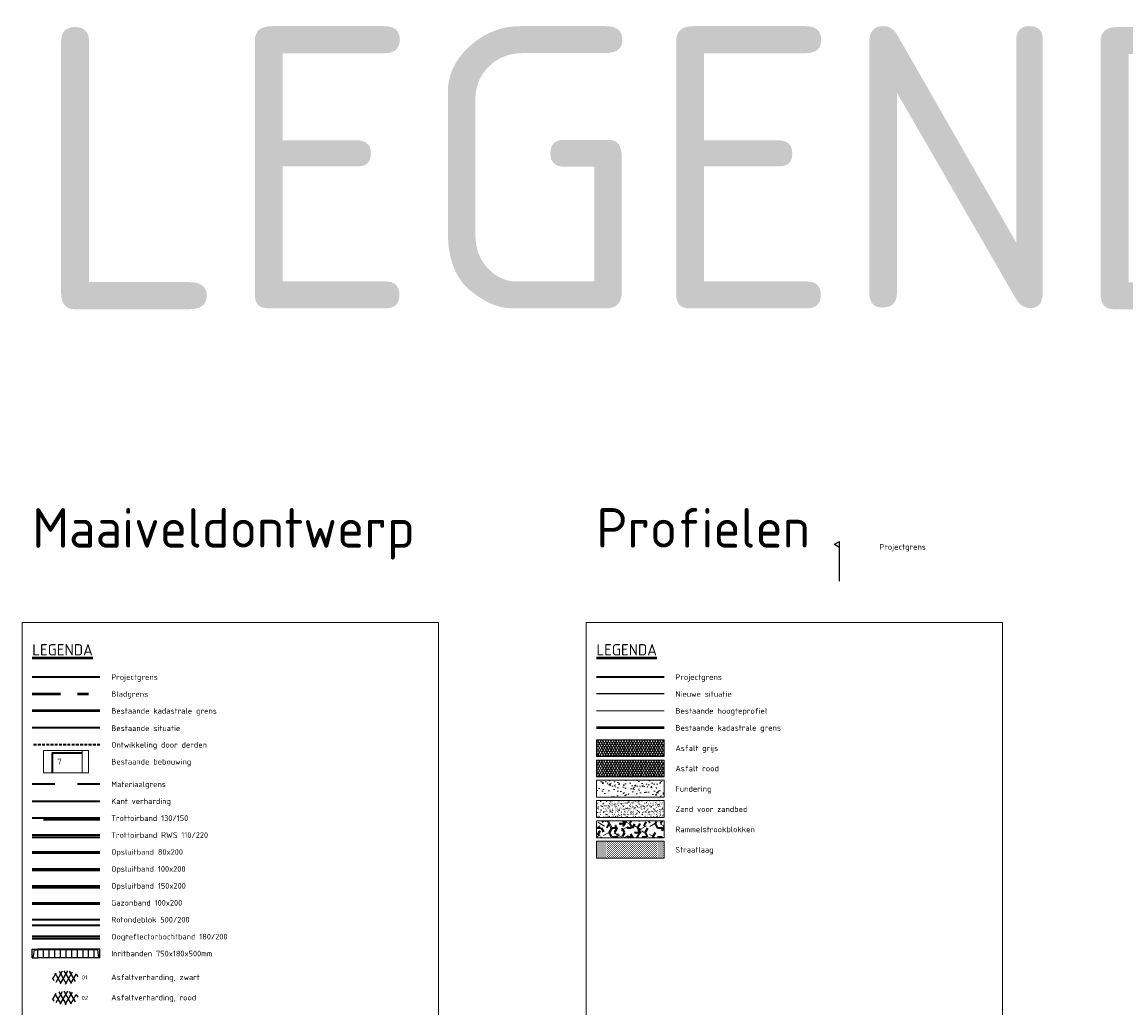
# Model space of a CAD drawing. Header units: metres. Extents: x 115632 to 117830, y 479690 to 480411.
# Tile 9 of 20: x 115632 to 115730, y 480323 to 480411. Entities that reach past the tile are written whole.
import ezdxf
from ezdxf.enums import TextEntityAlignment as Align
from ezdxf.lldxf.tags import DXFTag

# ---------------------------------------------------------------- set-up
doc = ezdxf.new("R2010")
doc.units = ezdxf.units.M
for name, pattern in [('AL-TEKENBLADGRENS', [11.5, 2.5, -1.5, 1, -1.5, 1, -1.5, 2.5]), ('DASHED2', [0.375, 0.25, -0.125]), ('VH-GAZONBAND_100X200', [9.5, 7.5, -2]), ('VH-OPSLUITBAND_100X200', [16, 8, -2, 4, -2]), ('VH-OPSLUITBAND_150X250', [24, 16, -2, 4, -2]), ('VH-OPSLUITBAND_80X200', [14, 8, -2, 2, -2]), ('VH-RWSBAND_110X220', [24, 10, -2, 2, -2, 2, -2, 2, -2]), ('VH-TROTTOIRBAND_130-150', [15, 5, -2, 2, -2, 2, -2]), ('XX-HIDDEN', [4, 2, -2])]:
    doc.linetypes.add(name, pattern=pattern)
doc.layers.get('Defpoints').update_dxf_attribs({"lineweight": 18})
for name, color, linetype, lineweight in [('B-WE-GW-MAAIVELD-GD', 93, 'Continuous', 18), ('B-WE-OG-TOPOGRAFIE-G', 7, 'Continuous', 18), ('B-WE-OG-TOPOGRAFIE_BEBOUWING-G', 7, 'Continuous', 35), ('B-WE-OG-TOPOGRAFIE_HUISNUMMER-T25', 7, 'Continuous', 25), ('N-WE-GW-GROND_ZAND-AD', 7, 'Continuous', 18), ('N-WE-KG-GRENS_PROJECT-G', 7, 'KG-OG', 35), ('N-WE-OG-TERREIN_ERF-SD', 7, 'Continuous', 25), ('N-WE-VH-KANTOPSLUITING_ELEMENT_INRIT-S', 7, 'Continuous', 25), ('N-WE-VH-KANTOPSLUITING_GAZONBAND_100X200-G', 90, 'VH-GAZONBAND_100X200', 35), ('N-WE-VH-KANTOPSLUITING_OPSLUITBAND_100X200-G', 150, 'VH-OPSLUITBAND_100X200', 35), ('N-WE-VH-KANTOPSLUITING_OPSLUITBAND_150X250-G', 150, 'VH-OPSLUITBAND_150X250', 35), ('N-WE-VH-KANTOPSLUITING_OPSLUITBAND_80X200-G', 150, 'VH-OPSLUITBAND_80X200', 35), ('N-WE-VH-KANTOPSLUITING_ROTONDEBLOK_500 200-G', 210, 'Continuous', 35), ('N-WE-VH-KANTOPSLUITING_SIGNALERINGSBAND_OOG-G', 210, 'VH-SIGNALERINGSBAND_OOG', 35), ('N-WE-VH-KANTOPSLUITING_TROTTOIRBAND_130 150-G', 210, 'VH-TROTTOIRBAND_130-150', 35), ('N-WE-VH-KANTOPSLUITING_TROTTOIRBAND_RWS_110 220-G', 210, 'VH-RWSBAND_110X220', 35), ('N-WE-VH-KANTOPSLUITING_VOORKANTBAND-G', 50, 'Continuous', 35), ('N-WE-VH-KANTVERHARDING-G', 210, 'Continuous', 35), ('N-WE-VH-MATERIAALGRENS-G', 7, 'XX-HIDDEN', 35), ('N-WE-VH-VERHARDING_ASFALT-AD', 7, 'Continuous', 18), ('N-WE-VH-VERHARDING_ASFALT-S', 7, 'Continuous', 25), ('N-WE-VH-VERHARDING_ASFALT_ROOD-S', 1, 'Continuous', 25), ('N-WE-VH-VERHARDING_BASALTVERHARDING-AD', 7, 'Continuous', 18), ('N-WE-VH-VERHARDING_FUNDERING-AD', 7, 'Continuous', 18), ('X-XX-AL-AANPIJLING-T25', 7, 'Continuous', 25), ('X-XX-AL-DETAIL1-GD', 7, 'Continuous', 25), ('X-XX-AL-LEGENDA-G', 7, 'Continuous', 18), ('X-XX-AL-LEGENDA-T25', 7, 'Continuous', 25), ('X-XX-AL-LEGENDA-T50', 7, 'Continuous', 50), ('X-XX-AL-T25', 7, 'Continuous', 25), ('X-XX-AL-TEKENBLADGRENS-G', 7, 'AL-TEKENBLADGRENS', 50)]:
    doc.layers.add(name, color=color, linetype=linetype, lineweight=lineweight)
doc.layers.add('N-WE-KG-GRENS_KADASTRAAL-GD', color=150, linetype='KG-KADASTRAAL', lineweight=50, true_color=0x007fff)
doc.styles.add('NLCS-ISO', font='NLCS-ISO.ttf')
doc.styles.add('NLCS-ISO-ANNOTATIEF-T25', font='NLCS-ISO.ttf', dxfattribs={"height": 2.5})
tags = doc.linetypes.add('KG-KADASTRAAL', pattern='A,5.5,-2,["K",Standard,S=1.8,R=0,X=0,Y=-0.9],-2,5.5,-2,[5,NLCS.SHX,S=0.75,R=0,X=0,Y=0],-2', length=19).pattern_tags.tags
tags[6] = DXFTag(74, 10)
doc.linetypes.add('KG-OG', pattern='A,5.5,-1.5,[2,NLCS.SHX,S=0.5,R=0,X=0,Y=0],-1.5', length=8.5)
doc.linetypes.add('VH-SIGNALERINGSBAND_OOG', pattern='A,8,-1,[7,NLCS.shx,S=0.075,R=0,X=0,Y=0],-1', length=10)
pattern_1 = [(60, (-1.00107, 0), (-0.17320508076, 0.1), []), (120, (-1.00107, 0), (-0.17320508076, -0.1), [])]

# ---------------------------------------------------------------- blocks, each defined once
blk = doc.blocks.new('SVH-ASFALT-SO')
at = {"ltscale": 0.1}
for p, q in [((-1.91, 0.69), (0.95, 5.64)), ((2.75, -0.22), (-0.47, 5.37)), ((0, 0), (3.27, 5.66)), ((4.87, 0.12), (1.65, 5.7)), ((2.18, -0.23), (5.32, 5.22)), ((6.7, 0.95), (4.04, 5.55)), ((-2.72, 1.26), (-3.45, 2.54)), ((-3.36, 2.17), (-1.83, 4.83)), ((0.36, -0.07), (-2.31, 4.55)), ((4.66, 0.07), (7.07, 4.25)), ((7.83, 2.99), (7.15, 4.18))]:
    blk.add_line(p, q, dxfattribs=at)
at = {"style": 'NLCS-ISO'}
blk.add_attdef('KLEUR', text='', height=1.8, dxfattribs=at).set_placement((9.49, 2.74), align=Align.MIDDLE_LEFT)
at = {"style": 'NLCS-ISO', "flags": 1}
blk.add_attdef('FUNCTIE', text='', height=1.8, dxfattribs=at).set_placement((0.12, -3.58), align=Align.MIDDLE_CENTER)
blk = doc.blocks.new('SOG-ERFGRENS_LINKS-D')
for p, q in [((-0.433, 3.25), (0, 3.5)), ((-0.433, 3.25), (0, 3)), ((0, 3), (0, 3.5)), ((0, 0), (0, 3))]:
    blk.add_line(p, q)
blk = doc.blocks.new('N-SVH-INRITELEMENT_130 150_180X750X500_LINKS')
for p, q in [((0, 0), (0, 0.75)), ((0, 0.75), (0.5, 0.75)), ((0, 0), (0.5, 0)), ((0.095, 0), (0.2, 0.7)), ((0.2, 0.7), (0.5, 0.7)), ((0.5, 0), (0.5, 0.75))]:
    blk.add_line(p, q)
blk = doc.blocks.new('N-SVH-INRITELEMENT_130 150_180X750X500_RECHTS')
for p, q in [((0, 0), (0, 0.75)), ((0.5, 0.75), (0, 0.75)), ((0.3, 0.7), (0, 0.7)), ((0.5, 0), (0, 0)), ((0.405, 0), (0.3, 0.7)), ((0.5, 0), (0.5, 0.75))]:
    blk.add_line(p, q)
blk = doc.blocks.new('N-SVH-INRITELEMENT_130 150_180X750X500_MIDDEN')
for p, q in [((0, 0), (0, 0.75)), ((0.5, 0.75), (0, 0.75)), ((0.5, 0.7), (0, 0.7)), ((0.5, 0), (0, 0)), ((0.5, 0), (0.5, 0.75))]:
    blk.add_line(p, q)

msp = doc.modelspace()

# ---------------------------------------------------------------- hatches: boundary and pattern name
at = {"layer": 'N-WE-GW-GROND_ZAND-AD'}
h = msp.add_hatch(dxfattribs=at)
h.set_pattern_fill('AGW-GROND_ZAND_DRAINZAND', color=256, scale=0.1, pattern_type=2)
h.set_pattern_definition([(45, (-1.00107, 0), (-0.08980256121, 0.08980256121), [0, -0.127])])
h.paths.add_polyline_path([(115689.23, 480336.429), (115689.23, 480337.929), (115683.23, 480337.929), (115683.23, 480336.429)])
at = {"layer": 'N-WE-VH-VERHARDING_ASFALT-AD'}
h = msp.add_hatch(dxfattribs=at)
h.set_pattern_fill('AVH-ASFALT', color=256, scale=0.2, pattern_type=2)
h.set_pattern_definition(pattern_1)
h.paths.add_polyline_path([(115689.23, 480345.429), (115689.23, 480346.929), (115683.23, 480346.929), (115683.23, 480345.429)])
h = msp.add_hatch(dxfattribs=at)
h.set_pattern_fill('AVH-ASFALT', color=1, scale=0.2, pattern_type=2)
h.set_pattern_definition(pattern_1)
h.paths.add_polyline_path([(115689.23, 480343.629), (115689.23, 480345.129), (115683.23, 480345.129), (115683.23, 480343.629)])
at = {"layer": 'N-WE-VH-VERHARDING_BASALTVERHARDING-AD'}
h = msp.add_hatch(dxfattribs=at)
h.set_pattern_fill('AVH-BASALT-SO', color=256, scale=2, pattern_type=2)
h.set_pattern_definition([(120, (1.6303, 1.5294), (-1.3630673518, 0.7869819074), [0.4, -5.05224]), (300, (1.51185, 1.9229), (1.3630673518, -0.7869819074), [0.4, -5.05224]), (330, (3.475, 0.6954), (1.36306, 2.360889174), [0.3464, -0.09416, 0.3464, -0.78696]), (150, (4.1564, 0.396), (-1.36306, -2.360889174), [0.69284, -0.88112]), (120, (4.35645, 0.74244), (-0.68152367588, 0.3934736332), [0.4, -5.05224]), (300, (4.23797, 1.13592), (0.68152367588, -0.3934736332), [0.4, -5.05224]), (0, (-2.3773, 0.7895), (4.0892, 0.78696), [0.4, -2.32612, 0.4, -7.77836]), (0, (-2.3773, 0.69536), (4.0892, 0.78696), [0.4, -2.32612, 0.4, -7.77836]), (0, (-1.0143, 0.0025), (4.0892, 0.78696), [0.4, -10.50448]), (0, (-1.0143, -0.0916), (4.0892, 0.78696), [0.4, -10.50448]), (0, (-0.3327, 0.396), (0.68152, -0.39348), [0.4, -5.05224]), (0, (-0.3327, 0.30188), (0.68152, -0.39348), [0.4, -5.05224]), (60, (2.11185, 1.5765), (0.6815326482, 2.7543691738), [0.4, -2.32612]), (240, (2.3934, 1.8758), (-0.6815326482, -2.7543691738), [0.4, -2.32612]), (60, (-1.2143, 1.136), (-2.044569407, 2.754381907), [0.6, -0.76308]), (60, (-1.2958, 1.183), (-2.044569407, 2.754381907), [0.6, -0.76308]), (60, (0.7488, 1.5765), (-1.363049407, 3.934809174), [0.6, -0.76308, 0.4, -0.96308]), (60, (0.8303, 1.5294), (-1.363049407, 3.934809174), [0.6, -0.76308, 0.4, -0.96308]), (0, (0.3488, 1.5765), (4.0892, 0.78696), [0.4, -5.05224]), (0, (0.3488, 1.4823), (4.0892, 0.78696), [0.4, -5.05224]), (300, (0.8303, 1.5294), (1.3630673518, -0.7869819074), [0.4, -5.05224]), (120, (0.9488, 1.1359), (-1.3630673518, 0.7869819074), [0.4, -5.05224]), (240, (-0.3327, 1.0888), (0.6815147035, -1.9674219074), [0.4, -2.32612]), (60, (-0.6143, 0.7895), (-0.6815147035, 1.9674219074), [0.4, -2.32612]), (300, (0.8303, 3.8903), (-1.3630726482, 3.9348310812), [0.4, -9.14144, 0.4, -0.96308]), (120, (0.9488, 3.4968), (1.3630726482, -3.9348310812), [0.4, -0.96308, 0.4, -9.14144]), (60, (1.4303, 0.396), (-1.363049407, 3.934809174), [0.4, -2.32612]), (240, (1.712, 0.6954), (1.363049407, -3.934809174), [0.4, -2.32612]), (120, (1.0488, 0.17576), (1.3630726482, -3.9348310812), [0.6, -0.96308, 0.6, -8.74144]), (120, (1.1303, 0.2228), (1.3630726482, -3.9348310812), [0.6, -0.96308, 0.6, -8.74144]), (240, (-0.3327, 1.8758), (-5.2965e-06, -3.147849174), [0.4, -2.32612]), (60, (-0.6143, 1.5765), (5.2965e-06, 3.147849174), [0.4, -2.32612]), (120, (0.2673, 0.74244), (1.3630726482, -3.9348310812), [0.6, -10.30448]), (120, (0.3488, 0.7895), (1.3630726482, -3.9348310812), [0.6, -10.30448]), (30, (0.7488, 0.0025), (1.3630420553, 2.3609019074), [0.3464, -5.94928]), (30, (1.1303, 0.2228), (1.3630420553, 2.3609019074), [0.3464, -5.94928]), (30, (0.8303, -0.0445), (1.3630420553, 2.3609019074), [0.69284, -5.60288]), (30, (2.3934, 0.396), (1.3630420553, 2.3609019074), [0.69284, -5.60288]), (30, (2.3934, 0.3019), (1.3630420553, 2.3609019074), [0.3464, -5.94928]), (30, (2.7749, 0.5222), (1.3630420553, 2.3609019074), [0.3464, -5.94928]), (150, (1.7303, 0.1287), (-1.36306, -2.360889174), [0.3464, -2.80144]), (150, (2.1118, -0.0916), (-1.36306, -2.360889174), [0.3464, -2.80144]), (150, (2.1118, 0.0025), (-1.36306, -2.360889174), [0.69284, -2.45504]), (0, (1.0303, 1.183), (4.0892, 0.78696), [0.4, -10.50448]), (0, (1.0303, 1.08884), (4.0892, 0.78696), [0.4, -10.50448]), (30, (-0.3327, 1.183), (1.3630420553, 2.3609019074), [0.69284, -5.60288]), (30, (-0.3327, 1.0888), (1.3630420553, 2.3609019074), [0.3464, -5.94928]), (30, (0.0488, 1.3091), (1.3630420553, 2.3609019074), [0.3464, -5.94928])])
h.paths.add_polyline_path([(115689.23, 480338.229), (115689.23, 480339.729), (115683.23, 480339.729), (115683.23, 480338.229)])
at = {"layer": 'N-WE-VH-VERHARDING_FUNDERING-AD'}
h = msp.add_hatch(dxfattribs=at)
h.set_pattern_fill('AVH-FUNDERING_GRANULAAT_MENG_01', color=256, scale=0.2, pattern_type=2)
h.set_pattern_definition([(50, (-1.0011, 0), (1.4345203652, -0.12550427), [0.15, -1.65]), (355, (-1.001, 0), (-0.2775026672, 1.5043842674), [0.12, -1.32]), (100.4514, (-0.8815, -0.0105), (1.1570187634, 1.378879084), [0.12748038, -1.402284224]), (46.1842, (-1.001, 0.4), (2.134482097, -0.3310380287), [0.225, -2.475]), (96.6356, (-0.8232, 0.3724), (1.869325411, 1.948235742), [0.191220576, -2.103426]), (351.1842, (-1.001, 0.4), (1.86932389, 1.948237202), [0.18, -1.98]), (21, (-0.8011, 0.3), (1.1938141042, -0.8052377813), [0.15, -1.65]), (326, (-0.801, 0.3), (0.486630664, 1.45030009), [0.12, -1.32]), (71.4514, (-0.7016, 0.2329), (1.680445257, 0.6450609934), [0.12748038, -1.402284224]), (37.5, (-1.00107, 0), (0.02431971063, 0.66578770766), [0, -1.304, 0, -1.34, 0, -1.325]), (7.5, (-1.0011, 0), (0.5261390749, 0.7888234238), [0, -0.764, 0, -1.274, 0, -0.505]), (327.5, (-1.44707, 0), (1.06764487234, -0.04510974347), [0, -0.5, 0, -1.56, 0, -2.07]), (317.5, (-1.6471, 0), (1.1663723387, 0.2002099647), [0, -0.65, 0, -1.036, 0, -1.47])])
h.paths.add_polyline_path([(115689.23, 480341.829), (115689.23, 480343.329), (115683.23, 480343.329), (115683.23, 480341.829)])
h = msp.add_hatch(dxfattribs=at)
h.set_pattern_fill('AVH-FUNDERING_ZAND', color=256, scale=0.2, pattern_type=2)
h.set_pattern_definition([(37.5, (-1.00107, 0), (-0.01259867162, 0.3853647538), [0, -0.304, 0, -0.34, 0, -0.325]), (7.5, (-1.00107, 0), (0.35395534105, 0.56442921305), [0, -0.164, 0, -0.274, 0, -0.105]), (327.5, (-1.24707, 0), (0.62282837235, 0.0011318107), [0, -0.1, 0, -0.36, 0, -0.47]), (317.5, (-1.24707, 0), (0.6012253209, 0.175535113), [0, -0.05, 0, -0.236, 0, -0.27])])
h.paths.add_polyline_path([(115689.23, 480340.029), (115689.23, 480341.529), (115683.23, 480341.529), (115683.23, 480340.029)])

# ---------------------------------------------------------------- linework, layer by layer
at = {"layer": 'B-WE-GW-MAAIVELD-GD', "color": 93, "lineweight": 18}
msp.add_lwpolyline([(115683.23, 480349.479), (115689.229, 480349.479)], dxfattribs=at)
at = {"layer": 'B-WE-OG-TOPOGRAFIE-G'}
for q in [(115637.649, 480345.979), (115637.649, 480343.979)]:
    msp.add_line((115637.649, 480345.728), q, dxfattribs=at)
at = {"layer": 'B-WE-OG-TOPOGRAFIE_BEBOUWING-G'}
msp.add_lwpolyline([(115637.649, 480345.728), (115635.007, 480345.728), (115635.008, 480343.979)], dxfattribs=at)
at = {"layer": 'Defpoints'}
for points in [[(115632.33, 480235.222), (115669.23, 480235.222), (115669.23, 480357.322), (115632.33, 480357.322)], [(115682.33, 480235.222), (115719.23, 480235.222), (115719.23, 480357.322), (115682.33, 480357.322)]]:
    msp.add_lwpolyline(points, close=True, dxfattribs=at)
at = {"layer": 'N-WE-KG-GRENS_KADASTRAAL-GD', "flags": 128}
for points in [[(115639.23, 480349.479), (115633.23, 480349.479)], [(115689.23, 480347.979), (115683.23, 480347.979)]]:
    msp.add_lwpolyline(points, dxfattribs=at)
at = {"layer": 'N-WE-KG-GRENS_PROJECT-G', "linetype": 'KG-OG', "flags": 128}
for points in [[(115639.23, 480352.479), (115633.23, 480352.479)], [(115689.23, 480352.479), (115683.23, 480352.479)]]:
    msp.add_lwpolyline(points, dxfattribs=at)
at = {"layer": 'N-WE-VH-KANTOPSLUITING_GAZONBAND_100X200-G'}
msp.add_lwpolyline([(115633.23, 480332.379), (115639.23, 480332.379)], dxfattribs=at)
at = {"layer": 'N-WE-VH-KANTOPSLUITING_OPSLUITBAND_100X200-G'}
msp.add_lwpolyline([(115633.23, 480335.379), (115639.23, 480335.379)], dxfattribs=at)
at = {"layer": 'N-WE-VH-KANTOPSLUITING_OPSLUITBAND_150X250-G', "flags": 128}
msp.add_lwpolyline([(115633.23, 480333.829), (115639.23, 480333.829)], dxfattribs=at)
at = {"layer": 'N-WE-VH-KANTOPSLUITING_OPSLUITBAND_80X200-G'}
msp.add_lwpolyline([(115633.23, 480336.899), (115639.23, 480336.899)], dxfattribs=at)
at = {"layer": 'N-WE-VH-KANTOPSLUITING_ROTONDEBLOK_500 200-G'}
msp.add_lwpolyline([(115639.23, 480330.479), (115633.23, 480330.479)], dxfattribs=at)
at = {"layer": 'N-WE-VH-KANTOPSLUITING_SIGNALERINGSBAND_OOG-G'}
msp.add_lwpolyline([(115639.23, 480329.279), (115633.23, 480329.279)], dxfattribs=at)
at = {"layer": 'N-WE-VH-KANTOPSLUITING_TROTTOIRBAND_130 150-G', "flags": 128}
msp.add_lwpolyline([(115639.23, 480339.829), (115633.23, 480339.829)], dxfattribs=at)
at = {"layer": 'N-WE-VH-KANTOPSLUITING_TROTTOIRBAND_RWS_110 220-G', "flags": 128}
msp.add_lwpolyline([(115639.23, 480338.259), (115633.23, 480338.259)], dxfattribs=at)
at = {"layer": 'N-WE-VH-KANTOPSLUITING_VOORKANTBAND-G'}
for points in [[(115639.23, 480339.979), (115633.23, 480339.979)], [(115639.23, 480338.479), (115633.23, 480338.479)], [(115633.23, 480336.979), (115639.23, 480336.979)], [(115633.23, 480335.479), (115639.23, 480335.479)], [(115633.23, 480333.979), (115639.23, 480333.979)], [(115633.23, 480332.479), (115639.23, 480332.479)], [(115639.23, 480330.979), (115633.23, 480330.979)], [(115639.23, 480329.479), (115633.23, 480329.479)]]:
    msp.add_lwpolyline(points, dxfattribs=at)
at = {"layer": 'N-WE-VH-KANTVERHARDING-G'}
msp.add_line((115633.23, 480341.479), (115639.23, 480341.479), dxfattribs=at)
at = {"layer": 'N-WE-VH-MATERIAALGRENS-G', "color": 253, "linetype": 'Continuous', "flags": 128}
msp.add_lwpolyline([(115639.23, 480347.979), (115633.23, 480347.979)], dxfattribs=at)
at = {"layer": 'N-WE-VH-MATERIAALGRENS-G', "color": 31, "linetype": 'DASHED2', "flags": 128}
msp.add_lwpolyline([(115639.23, 480346.479), (115633.23, 480346.479)], dxfattribs=at)
at = {"layer": 'N-WE-VH-MATERIAALGRENS-G'}
msp.add_lwpolyline([(115639.23, 480342.979), (115633.23, 480342.979)], dxfattribs=at)
at = {"layer": 'X-XX-AL-DETAIL1-GD', "flags": 128}
msp.add_lwpolyline([(115689.23, 480350.979), (115683.23, 480350.979)], dxfattribs=at)
at = {"layer": 'X-XX-AL-LEGENDA-G', "flags": 128}
for points in [[(115689.23, 480345.429), (115689.23, 480346.929), (115683.23, 480346.929), (115683.23, 480345.429)], [(115689.23, 480345.429), (115689.23, 480346.929), (115683.23, 480346.929), (115683.23, 480345.429)], [(115689.23, 480343.629), (115689.23, 480345.129), (115683.23, 480345.129), (115683.23, 480343.629)], [(115689.23, 480343.629), (115689.23, 480345.129), (115683.23, 480345.129), (115683.23, 480343.629)], [(115689.23, 480341.829), (115689.23, 480343.329), (115683.23, 480343.329), (115683.23, 480341.829)], [(115689.23, 480341.829), (115689.23, 480343.329), (115683.23, 480343.329), (115683.23, 480341.829)], [(115689.23, 480340.029), (115689.23, 480341.529), (115683.23, 480341.529), (115683.23, 480340.029)], [(115689.23, 480340.029), (115689.23, 480341.529), (115683.23, 480341.529), (115683.23, 480340.029)], [(115689.23, 480338.229), (115689.23, 480339.729), (115683.23, 480339.729), (115683.23, 480338.229)], [(115689.23, 480338.229), (115689.23, 480339.729), (115683.23, 480339.729), (115683.23, 480338.229)], [(115689.23, 480336.429), (115689.23, 480337.929), (115683.23, 480337.929), (115683.23, 480336.429)], [(115689.23, 480336.429), (115689.23, 480337.929), (115683.23, 480337.929), (115683.23, 480336.429)]]:
    msp.add_lwpolyline(points, close=True, dxfattribs=at)
at = {"layer": 'X-XX-AL-LEGENDA-G'}
msp.add_lwpolyline([(115634.23, 480343.979), (115634.23, 480345.979), (115638.23, 480345.979), (115638.23, 480343.979), (115634.23, 480343.979)], close=True, dxfattribs=at)
at = {"layer": 'X-XX-AL-TEKENBLADGRENS-G', "flags": 128}
msp.add_lwpolyline([(115633.23, 480350.979), (115639.23, 480350.979)], dxfattribs=at)

# ---------------------------------------------------------------- block references
at = {"layer": 'N-WE-OG-TERREIN_ERF-SD'}
msp.add_blockref('SOG-ERFGRENS_LINKS-D', (115704.773, 480360.99), dxfattribs=at)
at = {"layer": 'N-WE-VH-KANTOPSLUITING_ELEMENT_INRIT-S'}
for name, p in [('N-SVH-INRITELEMENT_130 150_180X750X500_LINKS', (115633.23, 480327.604)), ('N-SVH-INRITELEMENT_130 150_180X750X500_MIDDEN', (115633.73, 480327.604)), ('N-SVH-INRITELEMENT_130 150_180X750X500_MIDDEN', (115634.23, 480327.604)), ('N-SVH-INRITELEMENT_130 150_180X750X500_MIDDEN', (115634.73, 480327.604)), ('N-SVH-INRITELEMENT_130 150_180X750X500_MIDDEN', (115635.23, 480327.604)), ('N-SVH-INRITELEMENT_130 150_180X750X500_MIDDEN', (115635.73, 480327.604)), ('N-SVH-INRITELEMENT_130 150_180X750X500_MIDDEN', (115636.23, 480327.604)), ('N-SVH-INRITELEMENT_130 150_180X750X500_MIDDEN', (115636.73, 480327.604)), ('N-SVH-INRITELEMENT_130 150_180X750X500_MIDDEN', (115637.23, 480327.604)), ('N-SVH-INRITELEMENT_130 150_180X750X500_MIDDEN', (115637.73, 480327.604)), ('N-SVH-INRITELEMENT_130 150_180X750X500_MIDDEN', (115638.23, 480327.604)), ('N-SVH-INRITELEMENT_130 150_180X750X500_RECHTS', (115638.73, 480327.604))]:
    msp.add_blockref(name, p, dxfattribs=at)
at = {"layer": 'N-WE-VH-VERHARDING_ASFALT-S', "xscale": 0.2, "yscale": 0.2, "zscale": 0.2}
msp.add_blockref('SVH-ASFALT-SO', (115635.729, 480325.32), dxfattribs=at).add_auto_attribs({'KLEUR': '01'})
at = {"layer": 'N-WE-VH-VERHARDING_ASFALT_ROOD-S', "xscale": 0.2, "yscale": 0.2, "zscale": 0.2}
msp.add_blockref('SVH-ASFALT-SO', (115635.72, 480323.503), dxfattribs=at).add_auto_attribs({'KLEUR': '02'})

# ---------------------------------------------------------------- texts
at = {"layer": 'B-WE-OG-TOPOGRAFIE_HUISNUMMER-T25', "style": 'NLCS-ISO'}
msp.add_text(' 7', height=0.5, rotation=360, dxfattribs=at).set_placement((115635.118, 480344.743))
at = {"layer": 'Defpoints', "char_height": 3.5, "attachment_point": 1, "style": 'NLCS-ISO-ANNOTATIEF-T25'}
for s, insert in [('Maaiveldontwerp', (115633.23, 480367.447)), ('Profielen', (115683.231, 480367.447))]:
    msp.add_mtext_dynamic_manual_height_columns(s, width=9078.44386, gutter_width=125, heights=[0], dxfattribs=dict(at, insert=insert))
at = {"layer": 'X-XX-AL-AANPIJLING-T25', "insert": (115633.23, 480410.07), "char_height": 25, "width": 9078.44386, "attachment_point": 1, "style": 'NLCS-ISO-ANNOTATIEF-T25'}
msp.add_mtext('LEGENDA', dxfattribs=at)
at = {"layer": 'X-XX-AL-LEGENDA-T25', "style": 'NLCS-ISO'}
for s, p in [('Bladgrens', (115640.23, 480350.979)), ('Bestaande bebouwing', (115640.23, 480344.979))]:
    msp.add_text(s, height=0.5, rotation=360, dxfattribs=at).set_placement(p, align=Align.MIDDLE_LEFT)
at = {"layer": 'X-XX-AL-LEGENDA-T50', "style": 'NLCS-ISO'}
for p in [(115633.23, 480354.395), (115683.23, 480354.395)]:
    msp.add_text('%%ULEGENDA', height=1, dxfattribs=at).set_placement(p)
at = {"layer": 'X-XX-AL-T25', "style": 'NLCS-ISO'}
for s, p in [('Projectgrens', (115708.306, 480364.014)), ('Projectgrens', (115640.231, 480352.479)), ('Projectgrens', (115690.231, 480352.479)), ('Nieuwe situatie', (115690.231, 480350.979)), ('Bestaande kadastrale grens', (115640.231, 480349.479)), ('Bestaande hoogteprofiel', (115690.231, 480349.479)), ('Bestaande situatie', (115640.231, 480347.944)), ('Bestaande kadastrale grens', (115690.231, 480347.979)), ('Ontwikkeling door derden', (115640.231, 480346.479)), ('Asfalt grijs', (115690.231, 480346.179)), ('Asfalt rood', (115690.231, 480344.379)), ('Materiaalgrens', (115640.231, 480342.979)), ('Fundering', (115690.231, 480342.579)), ('Kant verharding', (115640.231, 480341.479)), ('Zand voor zandbed', (115690.231, 480340.779)), ('Trottoirband 130/150', (115640.231, 480339.979)), ('Trottoirband RWS 110/220', (115640.231, 480338.479)), ('Rammelstrookblokken', (115690.231, 480338.979)), ('Straatlaag', (115690.231, 480337.179)), ('Opsluitband 80x200', (115640.231, 480336.979)), ('Opsluitband 100x200', (115640.231, 480335.479)), ('Opsluitband 150x200', (115640.231, 480333.979)), ('Gazonband 100x200', (115640.231, 480332.479)), ('Rotondeblok 500/200', (115640.231, 480330.979)), ('Oogreflectorbochtband 180/200', (115640.231, 480329.479)), ('Inritbanden 750x180x500mm', (115640.231, 480327.979)), ('Asfaltverharding, zwart', (115640.231, 480325.879)), ('Asfaltverharding, rood', (115640.231, 480324.079))]:
    msp.add_text(s, height=0.5, dxfattribs=at).set_placement(p, align=Align.MIDDLE_LEFT)

doc.saveas('drawing.dxf')
